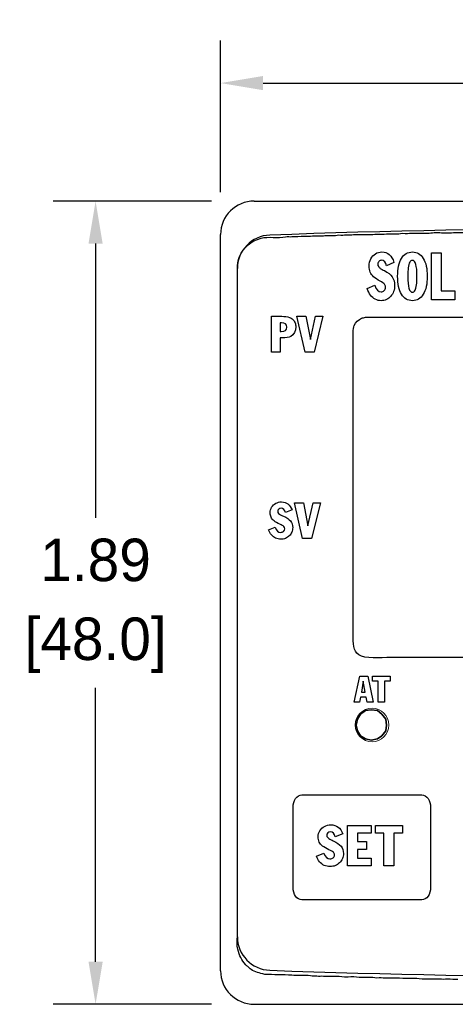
# Model space of a CAD drawing. Header units: inches. Extents: x 539.02 to 548.64, y 512.89 to 521.63.
# Tile 1 of 12: x 539.02 to 540.05, y 515.17 to 517.48. Entities that reach past the tile are written whole.
import ezdxf

# ---------------------------------------------------------------- set-up
doc = ezdxf.new("R2010")
doc.units = ezdxf.units.IN
doc.header["$LTSCALE"] = 8
doc.header["$MEASUREMENT"] = 0
doc.layers.add('Dimensions', color=140, linetype='Continuous')
doc.layers.add('layer 1', color=7, linetype='Continuous')
doc.dimstyles.get("Standard").update_dxf_attribs({"dimtxt": 0.1, "dimasz": 0.1, "dimexe": 0.1, "dimexo": 0.1, "dimgap": 0.05, "dimtad": 0, "dimtih": 1, "dimtoh": 1, "dimzin": 0, "dimdsep": 46, "dimtxsty": 'Standard', "dimcen": 0, "dimclrd": 256, "dimclre": 256, "dimclrt": 256, "dimadec": 0, "dimazin": 0, "dimtfac": 1, "dimtofl": 0, "dimtmove": 0, "dimatfit": 3, "dimfxl": 0, "dimtolj": 1, "dimtzin": 0, "dimarcsym": 0})

# ---------------------------------------------------------------- blocks, each defined once
blk = doc.blocks.new('*D1')
at = {"layer": 'DEFPOINTS', "color": 0}
for p in [(541.3864, 517.3339), (539.4967, 516.9773), (541.3864, 516.9773)]:
    blk.add_point(p, dxfattribs=at)
at = {"layer": 'Dimensions', "lineweight": -2}
for p, q in [((539.4967, 517.0773), (539.4967, 517.4339)), ((541.3864, 517.0773), (541.3864, 517.4339)), ((539.5967, 517.3339), (540.1332, 517.3339)), ((541.2864, 517.3339), (540.7499, 517.3339))]:
    blk.add_line(p, q, dxfattribs=at)
at = {"layer": 'Dimensions'}
for points in [[(539.5967, 517.3506), (539.5967, 517.3172), (539.4967, 517.3339)], [(541.2864, 517.3506), (541.2864, 517.3172), (541.3864, 517.3339)]]:
    blk.add_solid(points, dxfattribs=at)
at = {"layer": 'Dimensions', "insert": (540.4415, 517.3339), "char_height": 0.1, "attachment_point": 5}
blk.add_mtext('\\A1;1.89\\P [48.0]', dxfattribs=at)
blk = doc.blocks.new('*D2')
at = {"layer": 'DEFPOINTS', "color": 0}
for p in [(539.5756, 517.0562), (539.2025, 515.1665), (539.5756, 515.1665)]:
    blk.add_point(p, dxfattribs=at)
at = {"layer": 'Dimensions', "lineweight": -2}
for p, q in [((539.4756, 517.0562), (539.1025, 517.0562)), ((539.2025, 516.9562), (539.2025, 516.3114)), ((539.2025, 515.2665), (539.2025, 515.9114)), ((539.4756, 515.1665), (539.1025, 515.1665))]:
    blk.add_line(p, q, dxfattribs=at)
at = {"layer": 'Dimensions'}
for points in [[(539.1859, 516.9562), (539.2192, 516.9562), (539.2025, 517.0562)], [(539.1859, 515.2665), (539.2192, 515.2665), (539.2025, 515.1665)]]:
    blk.add_solid(points, dxfattribs=at)
at = {"layer": 'Dimensions', "char_height": 0.1, "attachment_point": 5}
for s, insert in [('\\A1;1.89', (539.2025, 516.2114)), ('\\A1;[48.0]', (539.2025, 516.0114))]:
    blk.add_mtext(s, dxfattribs=dict(at, insert=insert))

msp = doc.modelspace()

# ---------------------------------------------------------------- linework, layer by layer
at = {"color": 7, "linetype": 'Continuous'}
for p, q in [((539.5756, 517.0562), (541.3074, 517.0562)), ((539.4967, 515.2455), (539.4967, 516.9773)), ((539.5362, 515.3255), (539.5362, 516.8973)), ((539.5756, 515.1665), (541.3074, 515.1665))]:
    msp.add_line(p, q, dxfattribs=at)
for centre, radius, start, end in [((539.5756, 516.9773), 0.079, 90, 180), ((540.4415, 494.0852), 22.906, 87.9253, 92.0747), ((539.6151, 516.8973), 0.079, 92.0747, 180), ((539.6151, 515.3255), 0.079, 180, 267.9253), ((539.5756, 515.2455), 0.079, 180, 270), ((540.4415, 538.1376), 22.906, 267.9253, 272.0747)]:
    msp.add_arc(centre, radius, start, end, dxfattribs=at)
at = {"layer": 'layer 1', "color": 7}
for points in [[(539.9198, 516.98), (539.9267, 516.9815), (539.9353, 516.9792), (539.9415, 516.9805)], [(539.9641, 516.9805), (539.971, 516.982), (539.9803, 516.9794), (539.9877, 516.981)], [(539.5414, 516.9261), (539.5507, 516.9475), (539.568, 516.9623), (539.592, 516.9689)], [(539.592, 516.9689), (539.6088, 516.9736), (539.6319, 516.9685), (539.6498, 516.9723)], [(539.6498, 516.9723), (539.6543, 516.9733), (539.6603, 516.9719), (539.6642, 516.9728)], [(539.6642, 516.9728), (539.6687, 516.9738), (539.6747, 516.9724), (539.6786, 516.9733)], [(539.6786, 516.9733), (539.6884, 516.9734), (539.6982, 516.9736), (539.708, 516.9737)], [(539.7388, 516.9747), (539.7426, 516.9755), (539.7482, 516.975), (539.7528, 516.9752)], [(539.7528, 516.9752), (539.7578, 516.9754), (539.7662, 516.9751), (539.7711, 516.9762)], [(539.7711, 516.9762), (539.7764, 516.9773), (539.7833, 516.9756), (539.7879, 516.9766)], [(539.7879, 516.9766), (539.7934, 516.9778), (539.8004, 516.9761), (539.8053, 516.9771)], [(539.8053, 516.9771), (539.8107, 516.9783), (539.8178, 516.9766), (539.8226, 516.9776)], [(539.8226, 516.9776), (539.8349, 516.9778), (539.8473, 516.9779), (539.8597, 516.9781)], [(539.8597, 516.9781), (539.8744, 516.9786), (539.8892, 516.979), (539.904, 516.9795)], [(539.904, 516.9795), (539.9091, 516.9795), (539.9155, 516.9791), (539.9198, 516.98)], [(539.9415, 516.9805), (539.949, 516.9805), (539.9566, 516.9805), (539.9641, 516.9805)], [(539.9927, 516.8241), (539.9927, 516.8241), (539.9927, 516.9346), (539.9927, 516.9346)], [(539.9927, 516.9346), (539.9927, 516.9346), (540.016, 516.9346), (540.016, 516.9346)], [(540.016, 516.9346), (540.016, 516.9346), (540.016, 516.845), (540.016, 516.845)], [(539.8501, 516.9203), (539.8527, 516.9254), (539.8564, 516.9294), (539.8609, 516.9323)], [(539.9047, 516.912), (539.9047, 516.912), (539.8869, 516.9037), (539.8869, 516.9037)], [(539.9156, 516.9035), (539.9172, 516.9106), (539.9195, 516.9166), (539.9225, 516.9215)], [(539.9225, 516.9215), (539.9255, 516.9264), (539.9291, 516.9302), (539.9335, 516.9328)], [(539.9417, 516.9123), (539.9402, 516.9093), (539.9391, 516.9051), (539.9384, 516.8995)], [(539.8567, 516.8782), (539.853, 516.8816), (539.8503, 516.8852), (539.8487, 516.8892)], [(539.8688, 516.9014), (539.8703, 516.8996), (539.872, 516.8982), (539.8737, 516.8971)], [(539.8737, 516.8971), (539.8754, 516.8961), (539.8782, 516.8947), (539.882, 516.8927)], [(539.882, 516.8927), (539.8905, 516.8883), (539.8967, 516.8834), (539.9005, 516.8779)], [(539.9133, 516.8793), (539.9133, 516.8884), (539.914, 516.8964), (539.9156, 516.9035)], [(539.9384, 516.8995), (539.9378, 516.8939), (539.9374, 516.8872), (539.9374, 516.8793)], [(539.8719, 516.868), (539.8655, 516.8714), (539.8604, 516.8748), (539.8567, 516.8782)], [(539.8824, 516.8609), (539.8807, 516.8628), (539.8772, 516.8652), (539.8719, 516.868)], [(539.9156, 516.8552), (539.914, 516.8623), (539.9133, 516.8703), (539.9133, 516.8793)], [(539.8419, 516.8504), (539.8419, 516.8504), (539.8595, 516.8587), (539.8595, 516.8587)], [(539.8495, 516.8349), (539.8463, 516.8392), (539.8438, 516.8444), (539.8419, 516.8504)], [(539.9039, 516.8436), (539.9023, 516.8393), (539.9, 516.8354), (539.8972, 516.8322)], [(539.9225, 516.8371), (539.9195, 516.842), (539.9172, 516.8481), (539.9156, 516.8552)], [(539.9545, 516.8463), (539.956, 516.8493), (539.9571, 516.8536), (539.9578, 516.8591)], [(539.9806, 516.8552), (539.979, 516.8481), (539.9767, 516.842), (539.9737, 516.837)], [(540.016, 516.845), (540.016, 516.845), (540.048, 516.845), (540.048, 516.845)], [(540.048, 516.845), (540.048, 516.845), (540.048, 516.8241), (540.048, 516.8241)], [(539.8607, 516.8252), (539.8565, 516.8274), (539.8527, 516.8307), (539.8495, 516.8349)], [(539.8972, 516.8322), (539.8943, 516.8289), (539.8909, 516.8264), (539.8871, 516.8246)], [(539.9335, 516.8257), (539.9292, 516.8283), (539.9255, 516.8321), (539.9225, 516.8371)], [(539.9737, 516.837), (539.9707, 516.8321), (539.967, 516.8283), (539.9627, 516.8257)], [(540.048, 516.8241), (540.048, 516.8241), (539.9927, 516.8241), (539.9927, 516.8241)], [(539.6165, 516.7008), (539.6165, 516.7008), (539.6165, 516.7852), (539.6165, 516.7852)], [(539.6165, 516.7852), (539.6165, 516.7852), (539.6411, 516.7852), (539.6411, 516.7852)], [(539.6411, 516.7852), (539.6474, 516.7852), (539.6533, 516.7843), (539.6588, 516.7826)], [(539.6588, 516.7826), (539.6619, 516.7815), (539.6645, 516.7799), (539.6667, 516.7778)], [(539.6667, 516.7778), (539.669, 516.7757), (539.6707, 516.7731), (539.6719, 516.7701)], [(539.6957, 516.7008), (539.6957, 516.7008), (539.6761, 516.7852), (539.6761, 516.7852)], [(539.6761, 516.7852), (539.6761, 516.7852), (539.6972, 516.7852), (539.6972, 516.7852)], [(539.6972, 516.7852), (539.6972, 516.7852), (539.7079, 516.7307), (539.7079, 516.7307)], [(539.7079, 516.7307), (539.7079, 516.7307), (539.7201, 516.7852), (539.7201, 516.7852)], [(539.7372, 516.7852), (539.7372, 516.7852), (539.7168, 516.7008), (539.7168, 516.7008)], [(539.7201, 516.7852), (539.7201, 516.7852), (539.7372, 516.7852), (539.7372, 516.7852)], [(539.8113, 516.7634), (539.8144, 516.7707), (539.8212, 516.7775), (539.8285, 516.7806)], [(539.8285, 516.7806), (539.8313, 516.7818), (539.8351, 516.7814), (539.8376, 516.783)], [(539.6388, 516.7698), (539.6383, 516.7697), (539.6377, 516.7697), (539.6372, 516.7697)], [(539.6372, 516.7697), (539.6372, 516.7697), (539.6372, 516.7492), (539.6372, 516.7492)], [(539.6372, 516.7492), (539.6372, 516.7492), (539.6393, 516.7492), (539.6393, 516.7492)], [(539.6372, 516.7344), (539.6372, 516.7344), (539.6372, 516.7008), (539.6372, 516.7008)], [(539.6372, 516.7008), (539.6372, 516.7008), (539.6165, 516.7008), (539.6165, 516.7008)], [(539.7168, 516.7008), (539.7168, 516.7008), (539.6957, 516.7008), (539.6957, 516.7008)], [(539.6168, 516.336), (539.6191, 516.3399), (539.6223, 516.343), (539.6264, 516.3452)], [(539.6898, 516.2623), (539.6898, 516.2623), (539.6703, 516.3467), (539.6703, 516.3467)], [(539.6703, 516.3467), (539.6703, 516.3467), (539.6914, 516.3467), (539.6914, 516.3467)], [(539.6914, 516.3467), (539.6914, 516.3467), (539.7021, 516.2922), (539.7021, 516.2922)], [(539.7021, 516.2922), (539.7021, 516.2922), (539.7142, 516.3467), (539.7142, 516.3467)], [(539.7314, 516.3467), (539.7314, 516.3467), (539.7109, 516.2623), (539.7109, 516.2623)], [(539.7142, 516.3467), (539.7142, 516.3467), (539.7314, 516.3467), (539.7314, 516.3467)], [(539.6226, 516.3039), (539.6194, 516.3064), (539.617, 516.3092), (539.6155, 516.3123)], [(539.6332, 516.3216), (539.6346, 516.3202), (539.636, 516.3191), (539.6376, 516.3183)], [(539.6376, 516.3183), (539.6391, 516.3176), (539.6415, 516.3164), (539.645, 516.3149)], [(539.645, 516.3149), (539.6525, 516.3116), (539.6579, 516.3078), (539.6613, 516.3036)], [(539.6649, 516.3297), (539.6649, 516.3297), (539.6492, 516.3234), (539.6492, 516.3234)], [(539.6096, 516.2826), (539.6096, 516.2826), (539.625, 516.2889), (539.625, 516.2889)], [(539.636, 516.2961), (539.6303, 516.2987), (539.6259, 516.3013), (539.6226, 516.3039)], [(539.6452, 516.2907), (539.6438, 516.2921), (539.6407, 516.2939), (539.636, 516.2961)], [(539.6163, 516.2708), (539.6134, 516.2741), (539.6112, 516.278), (539.6096, 516.2826)], [(539.6262, 516.2633), (539.6224, 516.265), (539.6191, 516.2675), (539.6163, 516.2708)], [(539.6583, 516.2686), (539.6558, 516.2661), (539.6528, 516.2642), (539.6494, 516.2628)], [(539.6642, 516.2774), (539.6628, 516.274), (539.6609, 516.2711), (539.6583, 516.2686)], [(539.7109, 516.2623), (539.7109, 516.2623), (539.6898, 516.2623), (539.6898, 516.2623)], [(539.811, 515.8776), (539.811, 515.8776), (539.8242, 515.9386), (539.8242, 515.9386)], [(539.8242, 515.9386), (539.8242, 515.9386), (539.843, 515.9386), (539.843, 515.9386)], [(539.843, 515.9386), (539.843, 515.9386), (539.856, 515.8776), (539.856, 515.8776)], [(539.8545, 515.9269), (539.8545, 515.9269), (539.8545, 515.9386), (539.8545, 515.9386)], [(539.8545, 515.9386), (539.8545, 515.9386), (539.8956, 515.9386), (539.8956, 515.9386)], [(539.8956, 515.9386), (539.8956, 515.9386), (539.8956, 515.9269), (539.8956, 515.9269)], [(539.8322, 515.9266), (539.8322, 515.9266), (539.8279, 515.9009), (539.8279, 515.9009)], [(539.8368, 515.9009), (539.8368, 515.9009), (539.8322, 515.9266), (539.8322, 515.9266)], [(539.8674, 515.9269), (539.8674, 515.9269), (539.8545, 515.9269), (539.8545, 515.9269)], [(539.8674, 515.8776), (539.8674, 515.8776), (539.8674, 515.9269), (539.8674, 515.9269)], [(539.8956, 515.9269), (539.8956, 515.9269), (539.8824, 515.9269), (539.8824, 515.9269)], [(539.8824, 515.9269), (539.8824, 515.9269), (539.8824, 515.8776), (539.8824, 515.8776)], [(539.8279, 515.9009), (539.8279, 515.9009), (539.8368, 515.9009), (539.8368, 515.9009)], [(539.8233, 515.8776), (539.8233, 515.8776), (539.811, 515.8776), (539.811, 515.8776)], [(539.8257, 515.8893), (539.8257, 515.8893), (539.8233, 515.8776), (539.8233, 515.8776)], [(539.839, 515.8893), (539.839, 515.8893), (539.8257, 515.8893), (539.8257, 515.8893)], [(539.8414, 515.8776), (539.8414, 515.8776), (539.839, 515.8893), (539.839, 515.8893)], [(539.856, 515.8776), (539.856, 515.8776), (539.8414, 515.8776), (539.8414, 515.8776)], [(539.8824, 515.8776), (539.8824, 515.8776), (539.8674, 515.8776), (539.8674, 515.8776)], [(539.6672, 515.6301), (539.6672, 515.6461), (539.6764, 515.6591), (539.6878, 515.6591)], [(539.6878, 515.6591), (539.6878, 515.6591), (539.9703, 515.6591), (539.9703, 515.6591)], [(539.9703, 515.6591), (539.9816, 515.6591), (539.9908, 515.6461), (539.9908, 515.6301)], [(539.6672, 515.4413), (539.6672, 515.4413), (539.6672, 515.6301), (539.6672, 515.6301)], [(539.9908, 515.6301), (539.9908, 515.6301), (539.9908, 515.4413), (539.9908, 515.4413)], [(539.7302, 515.5749), (539.7328, 515.5793), (539.7364, 515.5827), (539.7409, 515.5851)], [(539.7842, 515.5677), (539.7842, 515.5677), (539.7666, 515.5605), (539.7666, 515.5605)], [(539.7955, 515.4923), (539.7955, 515.4923), (539.7955, 515.5869), (539.7955, 515.5869)], [(539.7955, 515.5869), (539.7955, 515.5869), (539.8513, 515.5869), (539.8513, 515.5869)], [(539.8513, 515.5688), (539.8513, 515.5688), (539.8186, 515.5688), (539.8186, 515.5688)], [(539.8186, 515.5688), (539.8186, 515.5688), (539.8186, 515.5497), (539.8186, 515.5497)], [(539.8513, 515.5869), (539.8513, 515.5869), (539.8513, 515.5688), (539.8513, 515.5688)], [(539.861, 515.5688), (539.861, 515.5688), (539.861, 515.5869), (539.861, 515.5869)], [(539.861, 515.5869), (539.861, 515.5869), (539.9246, 515.5869), (539.9246, 515.5869)], [(539.8811, 515.5688), (539.8811, 515.5688), (539.861, 515.5688), (539.861, 515.5688)], [(539.8811, 515.4923), (539.8811, 515.4923), (539.8811, 515.5688), (539.8811, 515.5688)], [(539.9246, 515.5688), (539.9246, 515.5688), (539.9042, 515.5688), (539.9042, 515.5688)], [(539.9042, 515.5688), (539.9042, 515.5688), (539.9042, 515.4923), (539.9042, 515.4923)], [(539.9246, 515.5869), (539.9246, 515.5869), (539.9246, 515.5688), (539.9246, 515.5688)], [(539.7368, 515.5389), (539.7331, 515.5418), (539.7304, 515.5449), (539.7288, 515.5483)], [(539.7487, 515.5586), (539.7502, 515.557), (539.7518, 515.5558), (539.7535, 515.5549)], [(539.7535, 515.5549), (539.7552, 515.5541), (539.758, 515.5528), (539.7618, 515.5511)], [(539.7618, 515.5511), (539.7702, 515.5474), (539.7763, 515.5432), (539.7801, 515.5385)], [(539.8186, 515.5497), (539.8186, 515.5497), (539.8403, 515.5497), (539.8403, 515.5497)], [(539.8403, 515.5497), (539.8403, 515.5497), (539.8403, 515.5308), (539.8403, 515.5308)], [(539.7221, 515.5151), (539.7221, 515.5151), (539.7395, 515.5222), (539.7395, 515.5222)], [(539.7517, 515.5302), (539.7454, 515.5331), (539.7404, 515.536), (539.7368, 515.5389)], [(539.7621, 515.5241), (539.7605, 515.5257), (539.757, 515.5277), (539.7517, 515.5302)], [(539.8403, 515.5308), (539.8403, 515.5308), (539.8186, 515.5308), (539.8186, 515.5308)], [(539.8186, 515.5308), (539.8186, 515.5308), (539.8186, 515.5104), (539.8186, 515.5104)], [(539.7296, 515.5018), (539.7265, 515.5055), (539.724, 515.5099), (539.7221, 515.5151)], [(539.7407, 515.4934), (539.7365, 515.4953), (539.7328, 515.4981), (539.7296, 515.5018)], [(539.7767, 515.4994), (539.7739, 515.4966), (539.7706, 515.4944), (539.7667, 515.4929)], [(539.7834, 515.5092), (539.7818, 515.5054), (539.7796, 515.5022), (539.7767, 515.4994)], [(539.8186, 515.5104), (539.8186, 515.5104), (539.8513, 515.5104), (539.8513, 515.5104)], [(539.8513, 515.5104), (539.8513, 515.5104), (539.8513, 515.4923), (539.8513, 515.4923)], [(539.8513, 515.4923), (539.8513, 515.4923), (539.7955, 515.4923), (539.7955, 515.4923)], [(539.9042, 515.4923), (539.9042, 515.4923), (539.8811, 515.4923), (539.8811, 515.4923)], [(539.6878, 515.4122), (539.6764, 515.4122), (539.6672, 515.4252), (539.6672, 515.4413)], [(539.9908, 515.4413), (539.9908, 515.4252), (539.9816, 515.4122), (539.9703, 515.4122)], [(539.9703, 515.4122), (539.9703, 515.4122), (539.6878, 515.4122), (539.6878, 515.4122)], [(539.5549, 515.26), (539.5469, 515.2707), (539.5409, 515.281), (539.5371, 515.2961)], [(539.5607, 515.2552), (539.5587, 515.2567), (539.5564, 515.2581), (539.5549, 515.26)], [(539.5684, 515.2485), (539.5656, 515.2503), (539.5633, 515.2533), (539.5607, 515.2552)], [(539.6007, 515.2369), (539.588, 515.2397), (539.5775, 515.2424), (539.5684, 515.2485)], [(539.6642, 515.235), (539.643, 515.2356), (539.6218, 515.2363), (539.6007, 515.2369)], [(539.708, 515.2331), (539.6947, 515.236), (539.6775, 515.2321), (539.6642, 515.235)], [(539.7234, 515.2326), (539.7192, 515.2335), (539.7128, 515.232), (539.708, 515.2331)], [(539.7388, 515.2321), (539.7346, 515.233), (539.7282, 515.2315), (539.7234, 515.2326)], [(539.7547, 515.2316), (539.7503, 515.2326), (539.7438, 515.2311), (539.7388, 515.2321)], [(539.838, 515.2297), (539.8329, 515.2297), (539.8277, 515.2297), (539.8226, 515.2297)], [(539.8597, 515.2288), (539.8538, 515.23), (539.8441, 515.2296), (539.838, 515.2297)], [(539.8789, 515.2283), (539.8735, 515.2294), (539.8657, 515.2274), (539.8597, 515.2288)], [(539.9415, 515.2273), (539.9206, 515.2276), (539.8998, 515.2279), (539.8789, 515.2283)], [(539.9641, 515.2268), (539.957, 515.2284), (539.948, 515.2259), (539.9415, 515.2273)], [(540.0306, 515.2254), (540.0249, 515.2254), (540.0176, 515.2248), (540.0127, 515.2259)], [(540.0551, 515.2249), (540.0469, 515.2251), (540.0387, 515.2252), (540.0306, 515.2254)]]:
    msp.add_open_spline(points, degree=3, dxfattribs=at)
for points, knots in [([(539.9877, 516.981), (539.9959, 516.9827), (540.0116, 516.9819), (540.0205, 516.9819), (540.0205, 516.9819), (540.0269, 516.9819), (540.0333, 516.9819), (540.0397, 516.9819)], [0.95454545, 0.95454545, 0.95454545, 0.95454545, 0.96212121, 0.96212121, 0.96212121, 0.96212121, 0.96969697, 0.96969697, 0.96969697, 0.96969697]), ([(540.0397, 516.9819), (540.0458, 516.9832), (540.0545, 516.9824), (540.0614, 516.9824), (540.0614, 516.9824), (540.072, 516.9824), (540.0833, 516.9829), (540.0946, 516.9829)], [0.96969697, 0.96969697, 0.96969697, 0.96969697, 0.97727273, 0.97727273, 0.97727273, 0.97727273, 0.98484848, 0.98484848, 0.98484848, 0.98484848]), ([(539.708, 516.9737), (539.7146, 516.9752), (539.7236, 516.9747), (539.7307, 516.9747), (539.7307, 516.9747), (539.7334, 516.9747), (539.7361, 516.9747), (539.7388, 516.9747)], [0.85606061, 0.85606061, 0.85606061, 0.85606061, 0.86363636, 0.86363636, 0.86363636, 0.86363636, 0.87121212, 0.87121212, 0.87121212, 0.87121212]), ([(539.8609, 516.9323), (539.8655, 516.9352), (539.8707, 516.9366), (539.8764, 516.9366), (539.8764, 516.9366), (539.89, 516.9366), (539.8995, 516.9284), (539.9047, 516.912)], [0.37931034, 0.37931034, 0.37931034, 0.37931034, 0.4137931, 0.4137931, 0.4137931, 0.4137931, 0.44827586, 0.44827586, 0.44827586, 0.44827586]), ([(539.9335, 516.9328), (539.9378, 516.9353), (539.9427, 516.9366), (539.9481, 516.9366), (539.9481, 516.9366), (539.9535, 516.9366), (539.9584, 516.9353), (539.9627, 516.9328)], [0.1875, 0.1875, 0.1875, 0.1875, 0.25, 0.25, 0.25, 0.25, 0.3125, 0.3125, 0.3125, 0.3125]), ([(539.5371, 515.2961), (539.5348, 515.3053), (539.5362, 515.3178), (539.5362, 515.3284), (539.5362, 515.3284), (539.5362, 515.3491), (539.5362, 515.3698), (539.5362, 515.3905), (539.5362, 515.3905), (539.5362, 515.4802), (539.5362, 515.57), (539.5362, 515.6597), (539.5362, 515.6597), (539.5362, 515.9579), (539.5362, 516.2562), (539.5362, 516.5544), (539.5362, 516.5544), (539.5362, 516.6396), (539.5362, 516.7248), (539.5362, 516.81), (539.5362, 516.81), (539.5362, 516.8328), (539.5362, 516.8556), (539.5362, 516.8784), (539.5362, 516.8784), (539.5362, 516.8967), (539.536, 516.9135), (539.5414, 516.9261)], [0.76515152, 0.76515152, 0.76515152, 0.76515152, 0.77272727, 0.77272727, 0.77272727, 0.77272727, 0.78030303, 0.78030303, 0.78030303, 0.78030303, 0.78787879, 0.78787879, 0.78787879, 0.78787879, 0.79545455, 0.79545455, 0.79545455, 0.79545455, 0.8030303, 0.8030303, 0.8030303, 0.8030303, 0.81060606, 0.81060606, 0.81060606, 0.81060606, 0.81818182, 0.81818182, 0.81818182, 0.81818182]), ([(539.8487, 516.8892), (539.8471, 516.8932), (539.8462, 516.8979), (539.8462, 516.9033), (539.8462, 516.9033), (539.8462, 516.9096), (539.8475, 516.9152), (539.8501, 516.9203)], [0.27586207, 0.27586207, 0.27586207, 0.27586207, 0.31034483, 0.31034483, 0.31034483, 0.31034483, 0.34482759, 0.34482759, 0.34482759, 0.34482759]), ([(539.869, 516.9143), (539.8673, 516.9126), (539.8665, 516.9104), (539.8665, 516.9078), (539.8665, 516.9078), (539.8665, 516.9054), (539.8672, 516.9032), (539.8688, 516.9014)], [0.55172414, 0.55172414, 0.55172414, 0.55172414, 0.5862069, 0.5862069, 0.5862069, 0.5862069, 0.62068966, 0.62068966, 0.62068966, 0.62068966]), ([(539.8869, 516.9037), (539.8853, 516.9126), (539.8815, 516.917), (539.8754, 516.917), (539.8754, 516.917), (539.8729, 516.917), (539.8707, 516.9161), (539.869, 516.9143)], [0.48275862, 0.48275862, 0.48275862, 0.48275862, 0.51724138, 0.51724138, 0.51724138, 0.51724138, 0.55172414, 0.55172414, 0.55172414, 0.55172414]), ([(539.9578, 516.8591), (539.9584, 516.8647), (539.9588, 516.8714), (539.9588, 516.8793), (539.9588, 516.8793), (539.9588, 516.9043), (539.9552, 516.9168), (539.948, 516.9168), (539.948, 516.9168), (539.9454, 516.9168), (539.9433, 516.9153), (539.9417, 516.9123)], [0.4444444, 0.4444444, 0.4444444, 0.4444444, 0.5555556, 0.5555556, 0.5555556, 0.5555556, 0.6666667, 0.6666667, 0.6666667, 0.6666667, 0.7777778, 0.7777778, 0.7777778, 0.7777778]), ([(539.9627, 516.9328), (539.9671, 516.9302), (539.9707, 516.9265), (539.9737, 516.9215), (539.9737, 516.9215), (539.9767, 516.9166), (539.979, 516.9106), (539.9806, 516.9035)], [0.3125, 0.3125, 0.3125, 0.3125, 0.375, 0.375, 0.375, 0.375, 0.4375, 0.4375, 0.4375, 0.4375]), ([(539.9806, 516.9035), (539.9822, 516.8964), (539.983, 516.8884), (539.983, 516.8793), (539.983, 516.8793), (539.983, 516.8703), (539.9822, 516.8623), (539.9806, 516.8552)], [0.4375, 0.4375, 0.4375, 0.4375, 0.5, 0.5, 0.5, 0.5, 0.5625, 0.5625, 0.5625, 0.5625]), ([(539.9005, 516.8779), (539.9043, 516.8724), (539.9063, 516.8657), (539.9063, 516.8578), (539.9063, 516.8578), (539.9063, 516.8527), (539.9055, 516.848), (539.9039, 516.8436)], [0.72413793, 0.72413793, 0.72413793, 0.72413793, 0.75862069, 0.75862069, 0.75862069, 0.75862069, 0.79310345, 0.79310345, 0.79310345, 0.79310345]), ([(539.9374, 516.8793), (539.9374, 516.8668), (539.9383, 516.8574), (539.94, 516.8511), (539.94, 516.8511), (539.9417, 516.8449), (539.9444, 516.8417), (539.9482, 516.8417), (539.9482, 516.8417), (539.9508, 516.8417), (539.9529, 516.8432), (539.9545, 516.8463)], [0, 0, 0, 0, 0.1111111, 0.1111111, 0.1111111, 0.1111111, 0.2222222, 0.2222222, 0.2222222, 0.2222222, 0.3333333, 0.3333333, 0.3333333, 0.3333333]), ([(539.8595, 516.8587), (539.8629, 516.8481), (539.8679, 516.8428), (539.8743, 516.8428), (539.8743, 516.8428), (539.8773, 516.8428), (539.8798, 516.8438), (539.8819, 516.8459)], [0.03448276, 0.03448276, 0.03448276, 0.03448276, 0.06896552, 0.06896552, 0.06896552, 0.06896552, 0.10344828, 0.10344828, 0.10344828, 0.10344828]), ([(539.8819, 516.8459), (539.8839, 516.8479), (539.8849, 516.8505), (539.8849, 516.8535), (539.8849, 516.8535), (539.8849, 516.8566), (539.8841, 516.8591), (539.8824, 516.8609)], [0.10344828, 0.10344828, 0.10344828, 0.10344828, 0.13793103, 0.13793103, 0.13793103, 0.13793103, 0.17241379, 0.17241379, 0.17241379, 0.17241379]), ([(539.8871, 516.8246), (539.8832, 516.8228), (539.8791, 516.8219), (539.8746, 516.8219), (539.8746, 516.8219), (539.8696, 516.8219), (539.865, 516.823), (539.8607, 516.8252)], [0.86206897, 0.86206897, 0.86206897, 0.86206897, 0.89655172, 0.89655172, 0.89655172, 0.89655172, 0.93103448, 0.93103448, 0.93103448, 0.93103448]), ([(539.9627, 516.8257), (539.9584, 516.8232), (539.9535, 516.8219), (539.9481, 516.8219), (539.9481, 516.8219), (539.9426, 516.8219), (539.9378, 516.8232), (539.9335, 516.8257)], [0.6875, 0.6875, 0.6875, 0.6875, 0.75, 0.75, 0.75, 0.75, 0.8125, 0.8125, 0.8125, 0.8125]), ([(539.8376, 516.783), (540.1399, 516.783), (540.4422, 516.783), (540.7445, 516.783), (540.7445, 516.783), (540.8221, 516.783), (540.8998, 516.783), (540.9774, 516.783), (540.9774, 516.783), (540.995, 516.783), (541.0125, 516.783), (541.03, 516.783), (541.03, 516.783), (541.038, 516.783), (541.0484, 516.7844), (541.0554, 516.7825)], [0, 0, 0, 0, 0.0384615, 0.0384615, 0.0384615, 0.0384615, 0.0769231, 0.0769231, 0.0769231, 0.0769231, 0.1153846, 0.1153846, 0.1153846, 0.1153846, 0.1538462, 0.1538462, 0.1538462, 0.1538462]), ([(539.6393, 516.7492), (539.6483, 516.7492), (539.6528, 516.7526), (539.6528, 516.7595), (539.6528, 516.7595), (539.6528, 516.7664), (539.6486, 516.7698), (539.6401, 516.7698), (539.6401, 516.7698), (539.6398, 516.7698), (539.6394, 516.7698), (539.6388, 516.7698)], [0.1666667, 0.1666667, 0.1666667, 0.1666667, 0.3333333, 0.3333333, 0.3333333, 0.3333333, 0.5, 0.5, 0.5, 0.5, 0.6666667, 0.6666667, 0.6666667, 0.6666667]), ([(539.6719, 516.7701), (539.6731, 516.7671), (539.6737, 516.7639), (539.6737, 516.7604), (539.6737, 516.7604), (539.6737, 516.7498), (539.6697, 516.7423), (539.6618, 516.7379)], [0.4545455, 0.4545455, 0.4545455, 0.4545455, 0.5454545, 0.5454545, 0.5454545, 0.5454545, 0.6363636, 0.6363636, 0.6363636, 0.6363636]), ([(539.8218, 515.9885), (539.8079, 515.9986), (539.8089, 516.014), (539.8089, 516.0378), (539.8089, 516.0378), (539.8089, 516.0555), (539.8089, 516.0732), (539.8089, 516.0909), (539.8089, 516.0909), (539.8089, 516.1881), (539.8089, 516.2854), (539.8089, 516.3826), (539.8089, 516.3826), (539.8089, 516.4759), (539.8089, 516.5692), (539.8089, 516.6625), (539.8089, 516.6625), (539.8089, 516.6848), (539.8089, 516.7071), (539.8089, 516.7294), (539.8089, 516.7294), (539.8089, 516.7411), (539.8077, 516.7551), (539.8113, 516.7634)], [0.6923077, 0.6923077, 0.6923077, 0.6923077, 0.7307692, 0.7307692, 0.7307692, 0.7307692, 0.7692308, 0.7692308, 0.7692308, 0.7692308, 0.8076923, 0.8076923, 0.8076923, 0.8076923, 0.8461538, 0.8461538, 0.8461538, 0.8461538, 0.8846154, 0.8846154, 0.8846154, 0.8846154, 0.9230769, 0.9230769, 0.9230769, 0.9230769]), ([(539.6618, 516.7379), (539.657, 516.7355), (539.6504, 516.7342), (539.642, 516.7342), (539.642, 516.7342), (539.64, 516.7342), (539.6384, 516.7343), (539.6372, 516.7344)], [0.6363636, 0.6363636, 0.6363636, 0.6363636, 0.7272727, 0.7272727, 0.7272727, 0.7272727, 0.8181818, 0.8181818, 0.8181818, 0.8181818]), ([(539.6155, 516.3123), (539.6141, 516.3153), (539.6134, 516.3189), (539.6134, 516.323), (539.6134, 516.323), (539.6134, 516.3278), (539.6145, 516.3321), (539.6168, 516.336)], [0.27586207, 0.27586207, 0.27586207, 0.27586207, 0.31034483, 0.31034483, 0.31034483, 0.31034483, 0.34482759, 0.34482759, 0.34482759, 0.34482759]), ([(539.6264, 516.3452), (539.6304, 516.3474), (539.6349, 516.3485), (539.64, 516.3485), (539.64, 516.3485), (539.652, 516.3485), (539.6603, 516.3422), (539.6649, 516.3297)], [0.37931034, 0.37931034, 0.37931034, 0.37931034, 0.4137931, 0.4137931, 0.4137931, 0.4137931, 0.44827586, 0.44827586, 0.44827586, 0.44827586]), ([(539.6492, 516.3234), (539.6478, 516.3301), (539.6444, 516.3335), (539.6391, 516.3335), (539.6391, 516.3335), (539.6368, 516.3335), (539.635, 516.3328), (539.6334, 516.3315)], [0.48275862, 0.48275862, 0.48275862, 0.48275862, 0.51724138, 0.51724138, 0.51724138, 0.51724138, 0.55172414, 0.55172414, 0.55172414, 0.55172414]), ([(539.6334, 516.3315), (539.6319, 516.3301), (539.6312, 516.3284), (539.6312, 516.3264), (539.6312, 516.3264), (539.6312, 516.3246), (539.6319, 516.323), (539.6332, 516.3216)], [0.55172414, 0.55172414, 0.55172414, 0.55172414, 0.5862069, 0.5862069, 0.5862069, 0.5862069, 0.62068966, 0.62068966, 0.62068966, 0.62068966]), ([(539.625, 516.2889), (539.6281, 516.2809), (539.6324, 516.2768), (539.6381, 516.2768), (539.6381, 516.2768), (539.6407, 516.2768), (539.643, 516.2776), (539.6448, 516.2792)], [0.03448276, 0.03448276, 0.03448276, 0.03448276, 0.06896552, 0.06896552, 0.06896552, 0.06896552, 0.10344828, 0.10344828, 0.10344828, 0.10344828]), ([(539.6448, 516.2792), (539.6466, 516.2807), (539.6475, 516.2827), (539.6475, 516.285), (539.6475, 516.285), (539.6475, 516.2874), (539.6467, 516.2893), (539.6452, 516.2907)], [0.10344828, 0.10344828, 0.10344828, 0.10344828, 0.13793103, 0.13793103, 0.13793103, 0.13793103, 0.17241379, 0.17241379, 0.17241379, 0.17241379]), ([(539.6613, 516.3036), (539.6647, 516.2994), (539.6664, 516.2942), (539.6664, 516.2882), (539.6664, 516.2882), (539.6664, 516.2844), (539.6657, 516.2808), (539.6642, 516.2774)], [0.72413793, 0.72413793, 0.72413793, 0.72413793, 0.75862069, 0.75862069, 0.75862069, 0.75862069, 0.79310345, 0.79310345, 0.79310345, 0.79310345]), ([(539.6494, 516.2628), (539.646, 516.2614), (539.6424, 516.2607), (539.6385, 516.2607), (539.6385, 516.2607), (539.634, 516.2607), (539.6299, 516.2616), (539.6262, 516.2633)], [0.86206897, 0.86206897, 0.86206897, 0.86206897, 0.89655172, 0.89655172, 0.89655172, 0.89655172, 0.93103448, 0.93103448, 0.93103448, 0.93103448]), ([(541.0554, 515.9828), (541.0502, 515.9814), (541.0427, 515.9823), (541.0367, 515.9823), (541.0367, 515.9823), (541.0243, 515.9823), (541.0119, 515.9823), (540.9994, 515.9823), (540.9994, 515.9823), (540.9314, 515.9823), (540.8633, 515.9823), (540.7952, 515.9823), (540.7952, 515.9823), (540.5575, 515.9823), (540.3197, 515.9823), (540.082, 515.9823), (540.082, 515.9823), (540.0203, 515.9823), (539.9586, 515.9823), (539.8969, 515.9823), (539.8969, 515.9823), (539.8735, 515.9823), (539.8353, 515.9788), (539.8218, 515.9885)], [0.4615385, 0.4615385, 0.4615385, 0.4615385, 0.5, 0.5, 0.5, 0.5, 0.5384615, 0.5384615, 0.5384615, 0.5384615, 0.5769231, 0.5769231, 0.5769231, 0.5769231, 0.6153846, 0.6153846, 0.6153846, 0.6153846, 0.6538462, 0.6538462, 0.6538462, 0.6538462, 0.6923077, 0.6923077, 0.6923077, 0.6923077]), ([(539.7288, 515.5483), (539.7272, 515.5518), (539.7264, 515.5558), (539.7264, 515.5604), (539.7264, 515.5604), (539.7264, 515.5657), (539.7277, 515.5706), (539.7302, 515.5749)], [0.27586207, 0.27586207, 0.27586207, 0.27586207, 0.31034483, 0.31034483, 0.31034483, 0.31034483, 0.34482759, 0.34482759, 0.34482759, 0.34482759]), ([(539.7409, 515.5851), (539.7455, 515.5876), (539.7506, 515.5888), (539.7562, 515.5888), (539.7562, 515.5888), (539.7697, 515.5888), (539.779, 515.5818), (539.7842, 515.5677)], [0.37931034, 0.37931034, 0.37931034, 0.37931034, 0.4137931, 0.4137931, 0.4137931, 0.4137931, 0.44827586, 0.44827586, 0.44827586, 0.44827586]), ([(539.7489, 515.5696), (539.7472, 515.5681), (539.7464, 515.5662), (539.7464, 515.564), (539.7464, 515.564), (539.7464, 515.562), (539.7472, 515.5601), (539.7487, 515.5586)], [0.55172414, 0.55172414, 0.55172414, 0.55172414, 0.5862069, 0.5862069, 0.5862069, 0.5862069, 0.62068966, 0.62068966, 0.62068966, 0.62068966]), ([(539.7666, 515.5605), (539.765, 515.5681), (539.7612, 515.5719), (539.7552, 515.5719), (539.7552, 515.5719), (539.7527, 515.5719), (539.7506, 515.5712), (539.7489, 515.5696)], [0.48275862, 0.48275862, 0.48275862, 0.48275862, 0.51724138, 0.51724138, 0.51724138, 0.51724138, 0.55172414, 0.55172414, 0.55172414, 0.55172414]), ([(539.7395, 515.5222), (539.7429, 515.5131), (539.7478, 515.5086), (539.7541, 515.5086), (539.7541, 515.5086), (539.7571, 515.5086), (539.7596, 515.5095), (539.7616, 515.5112)], [0.03448276, 0.03448276, 0.03448276, 0.03448276, 0.06896552, 0.06896552, 0.06896552, 0.06896552, 0.10344828, 0.10344828, 0.10344828, 0.10344828]), ([(539.7616, 515.5112), (539.7636, 515.513), (539.7646, 515.5152), (539.7646, 515.5178), (539.7646, 515.5178), (539.7646, 515.5204), (539.7638, 515.5225), (539.7621, 515.5241)], [0.10344828, 0.10344828, 0.10344828, 0.10344828, 0.13793103, 0.13793103, 0.13793103, 0.13793103, 0.17241379, 0.17241379, 0.17241379, 0.17241379]), ([(539.7801, 515.5385), (539.7839, 515.5338), (539.7857, 515.528), (539.7857, 515.5213), (539.7857, 515.5213), (539.7857, 515.517), (539.785, 515.5129), (539.7834, 515.5092)], [0.72413793, 0.72413793, 0.72413793, 0.72413793, 0.75862069, 0.75862069, 0.75862069, 0.75862069, 0.79310345, 0.79310345, 0.79310345, 0.79310345]), ([(539.7667, 515.4929), (539.7629, 515.4913), (539.7589, 515.4906), (539.7545, 515.4906), (539.7545, 515.4906), (539.7495, 515.4906), (539.7449, 515.4915), (539.7407, 515.4934)], [0.86206897, 0.86206897, 0.86206897, 0.86206897, 0.89655172, 0.89655172, 0.89655172, 0.89655172, 0.93103448, 0.93103448, 0.93103448, 0.93103448]), ([(539.7879, 515.2307), (539.7808, 515.2322), (539.771, 515.2316), (539.7634, 515.2316), (539.7634, 515.2316), (539.7605, 515.2316), (539.7576, 515.2316), (539.7547, 515.2316)], [0.68181818, 0.68181818, 0.68181818, 0.68181818, 0.68939394, 0.68939394, 0.68939394, 0.68939394, 0.6969697, 0.6969697, 0.6969697, 0.6969697]), ([(539.8226, 515.2297), (539.8152, 515.2313), (539.805, 515.2307), (539.7971, 515.2307), (539.7971, 515.2307), (539.794, 515.2307), (539.791, 515.2307), (539.7879, 515.2307)], [0.66666667, 0.66666667, 0.66666667, 0.66666667, 0.67424242, 0.67424242, 0.67424242, 0.67424242, 0.68181818, 0.68181818, 0.68181818, 0.68181818]), ([(540.0127, 515.2259), (540.0067, 515.2259), (540.0006, 515.2259), (539.9945, 515.2259), (539.9945, 515.2259), (539.9859, 515.2259), (539.9722, 515.2251), (539.9641, 515.2268)], [0.61363636, 0.61363636, 0.61363636, 0.61363636, 0.62121212, 0.62121212, 0.62121212, 0.62121212, 0.62878788, 0.62878788, 0.62878788, 0.62878788])]:
    msp.add_open_spline(points, degree=3, knots=knots, dxfattribs=at)
at = {"layer": 'layer 1', "color": 7, "lineweight": 5}
msp.add_open_spline([(539.8925, 515.8236), (539.8925, 515.8018), (539.8748, 515.7842), (539.8531, 515.7842), (539.8531, 515.7842), (539.8313, 515.7842), (539.8137, 515.8018), (539.8137, 515.8236), (539.8137, 515.8236), (539.8137, 515.8454), (539.8313, 515.863), (539.8531, 515.863), (539.8531, 515.863), (539.8748, 515.863), (539.8925, 515.8454), (539.8925, 515.8236)], degree=3, knots=[0, 0, 0, 0, 0.25, 0.25, 0.25, 0.25, 0.5, 0.5, 0.5, 0.5, 0.75, 0.75, 0.75, 0.75, 1, 1, 1, 1], dxfattribs=at)
at = {"layer": 'layer 1', "color": 7, "lineweight": 35}
for points in [[(539.826, 515.8489), (539.826, 515.8489), (539.8185, 515.837), (539.8185, 515.837)], [(539.8378, 515.8578), (539.8378, 515.8578), (539.826, 515.8489), (539.826, 515.8489)], [(539.8512, 515.8593), (539.8512, 515.8593), (539.8378, 515.8578), (539.8378, 515.8578)], [(539.8661, 515.8578), (539.8661, 515.8578), (539.8512, 515.8593), (539.8512, 515.8593)], [(539.8765, 515.8489), (539.8765, 515.8489), (539.8661, 515.8578), (539.8661, 515.8578)], [(539.8855, 515.837), (539.8855, 515.837), (539.8765, 515.8489), (539.8765, 515.8489)], [(539.8185, 515.837), (539.8185, 515.837), (539.8155, 515.8236), (539.8155, 515.8236)], [(539.8155, 515.8236), (539.8155, 515.8236), (539.8185, 515.8102), (539.8185, 515.8102)], [(539.887, 515.8236), (539.887, 515.8236), (539.8855, 515.837), (539.8855, 515.837)], [(539.8855, 515.8102), (539.8855, 515.8102), (539.887, 515.8236), (539.887, 515.8236)], [(539.8185, 515.8102), (539.8185, 515.8102), (539.826, 515.7983), (539.826, 515.7983)], [(539.8765, 515.7983), (539.8765, 515.7983), (539.8855, 515.8102), (539.8855, 515.8102)], [(539.826, 515.7983), (539.826, 515.7983), (539.8378, 515.7908), (539.8378, 515.7908)], [(539.8378, 515.7908), (539.8378, 515.7908), (539.8512, 515.7879), (539.8512, 515.7879)], [(539.8512, 515.7879), (539.8512, 515.7879), (539.8661, 515.7908), (539.8661, 515.7908)], [(539.8661, 515.7908), (539.8661, 515.7908), (539.8765, 515.7983), (539.8765, 515.7983)]]:
    msp.add_open_spline(points, degree=3, dxfattribs=at)

# ---------------------------------------------------------------- dimensions: what is measured, and where the dimension line sits
at = {"layer": 'Dimensions'}
dim = msp.add_linear_dim(base=(541.3864, 517.3339), p1=(539.4967, 516.9773), p2=(541.3864, 516.9773), dimstyle='Standard', override={"dimpost": '\\X'}, dxfattribs=at)
dim.commit()
dim.dimension.update_dxf_attribs({"geometry": '*D1', "text_midpoint": (540.4415, 517.3339), "dimtype": 160})
dim = msp.add_linear_dim(base=(539.2025, 515.1665), p1=(539.5756, 517.0562), p2=(539.5756, 515.1665), angle=90, dimstyle='Standard', override={"dimpost": '\\X'}, dxfattribs=at)
dim.commit()
dim.dimension.update_dxf_attribs({"geometry": '*D2', "text_midpoint": (539.2025, 516.1114)})

doc.saveas('drawing.dxf')
